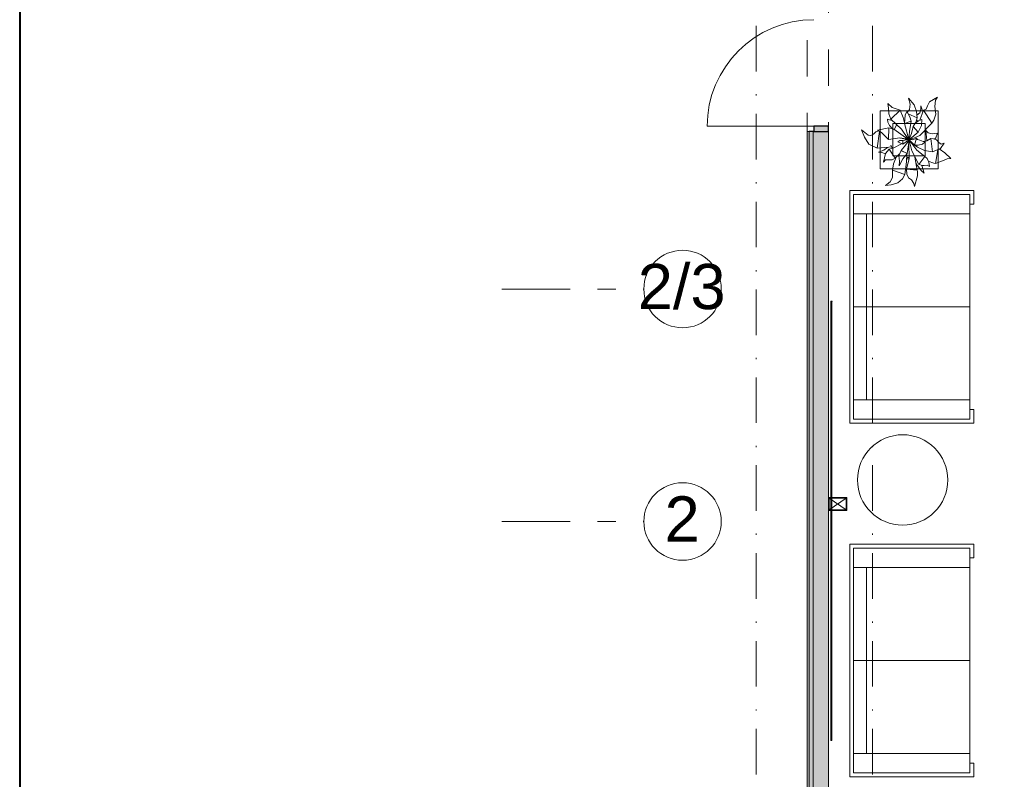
# Model space of a CAD drawing. Header units: millimetres. Extents: x 0 to 1184, y 0 to 836.
# Tile 4 of 241: x 20 to 96, y 281 to 339. Entities that reach past the tile are written whole.
import ezdxf
from ezdxf.xclip import XClip

# ---------------------------------------------------------------- set-up
doc = ezdxf.new("R2010")
doc.units = ezdxf.units.MM
doc.header["$MEASUREMENT"] = 0
doc.header["$XCLIPFRAME"] = 0
for name, pattern in [('Штрих-Штриховая', [10.936111, 5.291667, -2.116667, 1.411111, -2.116667]), ('Штриховая', [5.644444, 2.822222, -2.822222]), ('Штрихпунктирная', [6.702778, 3.527778, -1.763889, 0, -1.411111])]:
    doc.linetypes.add(name, pattern=pattern)
for name, color, linetype in [('АИ - Фасадная отделка', 7, 'Continuous'), ('Интерьер - Мебель', 7, 'Continuous'), ('Конструктив - Стены наружние фасад', 7, 'Continuous'), ('Конструктив - Фасадные стены сущ', 7, 'Continuous'), ('Элемент Модели - Зона', 7, 'Continuous'), ('Элемент модели - Зоны уличных помещений', 7, 'Continuous'), ('Элемент Модели - Оси', 7, 'Continuous'), ('Элемент модели - Оси Улица Бани', 7, 'Continuous')]:
    doc.layers.add(name, color=color, linetype=linetype)
doc.styles.add('СГЕНЕРИР_СТИЛЬ_3', font='txt')

# ---------------------------------------------------------------- blocks, each defined once
blk = doc.blocks.new('Чертеж_4_4', base_point=(-278.479, 89.564))
at = {"layer": 'Конструктив - Стены наружние фасад', "linetype": 'Continuous', "lineweight": 0, "true_color": 0x000000}
for points in [[(82.621, 330.764), (82.621, 331.164), (81.471, 331.164), (81.471, 330.764)], [(80.971, 242.134), (81.121, 242.134), (81.121, 330.764), (80.971, 330.764)], [(81.421, 330.764), (81.121, 330.764), (81.121, 268.564), (81.421, 268.564)], [(82.621, 330.764), (81.421, 330.764), (81.421, 268.564), (82.621, 268.564)]]:
    blk.add_hatch(color=18, dxfattribs=at).paths.add_polyline_path(points)
at = {"layer": 'АИ - Фасадная отделка', "color": 7, "linetype": 'Continuous', "lineweight": 15}
for q in [(82.785, 317.62), (82.885, 283.596)]:
    blk.add_line((82.885, 317.62), q, dxfattribs=at)
at = {"layer": 'АИ - Фасадная отделка', "color": 7, "linetype": 'Continuous', "lineweight": 15, "flags": 128}
blk.add_lwpolyline([(82.885, 283.596), (82.785, 283.596), (82.785, 317.62), (82.885, 317.62)], close=True, dxfattribs=at)
at = {"layer": 'АИ - Фасадная отделка', "color": 7, "linetype": 'Continuous', "lineweight": 15}
blk.add_point((82.885, 317.62), dxfattribs=at)
at = {"layer": 'Интерьер - Мебель', "color": 252, "linetype": 'Continuous', "lineweight": 5}
for p, q in [((88.819, 333.345), (88.935, 332.87)), ((88.819, 333.345), (89.24, 332.815)), ((88.819, 333.345), (88.935, 332.87)), ((88.819, 333.345), (89.24, 332.815)), ((90.432, 333.043), (91.05, 333.412)), ((90.432, 333.043), (91.05, 333.412)), ((90.857, 332.686), (90.905, 333.178)), ((90.857, 332.686), (90.905, 333.178)), ((90.905, 333.178), (91.05, 333.412)), ((90.905, 333.178), (91.05, 333.412)), ((87.207, 332.93), (87.27, 332.575)), ((87.207, 332.93), (87.554, 332.615)), ((87.207, 332.93), (87.27, 332.575)), ((87.207, 332.93), (87.554, 332.615)), ((87.27, 332.575), (87.284, 332.119)), ((87.27, 332.575), (87.284, 332.119)), ((87.441, 331.71), (88.154, 332.416)), ((87.441, 331.71), (88.154, 332.416)), ((87.554, 332.615), (87.852, 332.523)), ((87.554, 332.615), (87.852, 332.523)), ((87.852, 332.523), (88.154, 332.416)), ((87.852, 332.523), (88.154, 332.416)), ((88.154, 332.416), (88.405, 331.831)), ((88.154, 332.416), (88.405, 331.831)), ((88.72, 332.248), (88.883, 332.462)), ((88.72, 332.248), (88.883, 332.462)), ((88.883, 332.462), (88.935, 332.87)), ((88.883, 332.462), (88.935, 332.87)), ((89.24, 332.815), (89.431, 332.314)), ((89.24, 332.815), (89.431, 332.314)), ((89.688, 331.647), (89.957, 332.397)), ((89.688, 331.647), (89.957, 332.397)), ((89.694, 332.193), (89.77, 332.49)), ((89.694, 332.193), (89.77, 332.49)), ((89.757, 332.742), (89.77, 332.49)), ((89.757, 332.742), (89.907, 332.27)), ((89.757, 332.742), (89.77, 332.49)), ((89.757, 332.742), (89.907, 332.27)), ((89.957, 332.397), (90.175, 332.484)), ((89.957, 332.397), (90.175, 332.484)), ((89.957, 332.397), (90.604, 331.395)), ((89.957, 332.397), (90.604, 331.395)), ((90.175, 332.484), (90.274, 332.737)), ((90.175, 332.484), (90.274, 332.737)), ((90.274, 332.737), (90.432, 333.043)), ((90.274, 332.737), (90.432, 333.043)), ((90.857, 332.686), (90.915, 332.091)), ((90.857, 332.686), (90.915, 332.091)), ((87.176, 331.71), (87.211, 331.483)), ((87.176, 331.71), (87.586, 331.572)), ((87.176, 331.71), (87.211, 331.483)), ((87.176, 331.71), (87.586, 331.572)), ((87.284, 332.119), (87.441, 331.71)), ((87.284, 332.119), (87.441, 331.71)), ((87.441, 331.71), (88.276, 330.938)), ((87.441, 331.71), (88.276, 330.938)), ((88.405, 331.831), (88.508, 331.429)), ((88.405, 331.831), (88.508, 331.429)), ((88.504, 331.369), (88.544, 332.029)), ((88.504, 331.369), (88.544, 332.029)), ((88.544, 332.029), (88.682, 332.295)), ((88.544, 332.029), (88.682, 332.295)), ((88.682, 332.295), (88.921, 331.895)), ((88.682, 332.295), (88.921, 331.895)), ((88.79, 332.137), (89.468, 331.814)), ((88.79, 332.137), (89.468, 331.814)), ((88.921, 331.895), (89.023, 331.552)), ((88.921, 331.895), (89.023, 331.552)), ((89.332, 331.413), (89.588, 331.58)), ((89.332, 331.413), (89.588, 331.58)), ((89.367, 331.448), (89.468, 331.814)), ((89.367, 331.448), (89.468, 331.814)), ((89.428, 331.631), (89.54, 331.554)), ((89.428, 331.631), (89.54, 331.554)), ((89.431, 332.314), (89.468, 331.814)), ((89.431, 332.314), (89.468, 331.814)), ((89.465, 332.02), (89.694, 332.193)), ((89.465, 332.02), (89.694, 332.193)), ((89.588, 331.58), (89.829, 331.692)), ((89.588, 331.58), (89.829, 331.692)), ((89.821, 331.212), (89.829, 331.692)), ((89.821, 331.212), (89.829, 331.692)), ((90.604, 331.395), (90.762, 331.633)), ((90.604, 331.395), (90.762, 331.633)), ((90.762, 331.633), (90.915, 332.091)), ((90.762, 331.633), (90.915, 332.091)), ((85.175, 330.898), (85.41, 330.326)), ((85.175, 330.898), (85.683, 330.482)), ((85.175, 330.898), (85.41, 330.326)), ((85.175, 330.898), (85.683, 330.482)), ((86.396, 330.863), (87.277, 331.044)), ((86.396, 330.863), (87.277, 331.044)), ((86.396, 330.863), (86.728, 330.68)), ((86.396, 330.863), (86.728, 330.68)), ((87.211, 331.483), (87.325, 331.212)), ((87.211, 331.483), (87.325, 331.212)), ((87.25, 330.132), (87.277, 331.044)), ((87.25, 330.132), (87.277, 331.044)), ((87.277, 331.044), (87.678, 330.934)), ((87.277, 331.044), (87.678, 330.934)), ((87.325, 331.212), (87.563, 330.97)), ((87.325, 331.212), (87.563, 330.97)), ((87.678, 330.934), (88.764, 330.157)), ((87.678, 330.934), (88.764, 330.157)), ((87.72, 330.933), (87.88, 331.281)), ((87.72, 330.933), (87.88, 331.281)), ((88.276, 330.938), (88.804, 330.137)), ((88.276, 330.938), (88.804, 330.137)), ((88.472, 331.555), (88.516, 331.569)), ((88.472, 331.555), (88.516, 331.569)), ((88.504, 331.369), (89.023, 331.552)), ((88.504, 331.369), (89.023, 331.552)), ((88.504, 331.369), (88.841, 330.13)), ((88.504, 331.369), (88.841, 330.13)), ((88.873, 330.754), (89.023, 331.552)), ((88.873, 330.754), (89.023, 331.552)), ((89.032, 330.601), (89.164, 331.154)), ((89.032, 330.601), (89.164, 331.154)), ((89.164, 331.154), (89.332, 331.413)), ((89.164, 331.154), (89.332, 331.413)), ((89.164, 331.154), (89.554, 330.7)), ((89.164, 331.154), (89.554, 330.7)), ((89.554, 330.7), (89.821, 331.212)), ((89.554, 330.7), (89.821, 331.212)), ((89.691, 330.454), (90.604, 331.395)), ((89.691, 330.454), (90.604, 331.395)), ((89.941, 330.698), (90.155, 330.825)), ((89.941, 330.698), (90.155, 330.825)), ((90.155, 330.825), (90.228, 330.053)), ((90.155, 330.825), (90.343, 330.663)), ((90.155, 330.825), (90.228, 330.053)), ((90.155, 330.825), (90.343, 330.663)), ((85.41, 330.326), (85.736, 329.783)), ((85.41, 330.326), (85.736, 329.783)), ((85.683, 330.482), (85.883, 330.46)), ((85.683, 330.482), (85.883, 330.46)), ((85.883, 330.46), (86.088, 330.543)), ((85.883, 330.46), (86.088, 330.543)), ((86.088, 330.543), (86.286, 330.726)), ((86.088, 330.543), (86.286, 330.726)), ((86.286, 330.726), (86.514, 330.799)), ((86.286, 330.726), (86.514, 330.799)), ((86.39, 329.464), (86.552, 330.754)), ((86.39, 329.464), (86.552, 330.754)), ((86.728, 330.68), (87.25, 330.132)), ((86.728, 330.68), (87.25, 330.132)), ((87.25, 330.132), (88.129, 330.26)), ((87.25, 330.132), (88.129, 330.26)), ((87.971, 329.954), (88.131, 330.056)), ((87.971, 329.954), (88.131, 330.056)), ((88.129, 330.26), (88.764, 330.157)), ((88.129, 330.26), (88.764, 330.157)), ((88.131, 330.056), (88.37, 330.048)), ((88.131, 330.056), (88.37, 330.048)), ((88.133, 330.257), (88.144, 330.255)), ((88.133, 330.257), (88.144, 330.255)), ((88.2, 330.243), (88.223, 330.238)), ((88.2, 330.243), (88.223, 330.238)), ((88.267, 330.228), (88.312, 330.219)), ((88.267, 330.228), (88.312, 330.219)), ((88.334, 330.214), (88.657, 330.143)), ((88.334, 330.214), (88.657, 330.143)), ((88.37, 330.048), (88.841, 330.13)), ((88.37, 330.048), (88.841, 330.13)), ((88.372, 329.776), (88.795, 330.096)), ((88.372, 329.776), (88.795, 330.096)), ((88.696, 329.045), (88.856, 330.065)), ((88.696, 329.045), (88.856, 330.065)), ((88.792, 329.996), (88.866, 330.135)), ((88.792, 329.996), (88.866, 330.135)), ((88.8, 330.099), (88.866, 330.135)), ((88.8, 330.099), (88.866, 330.135)), ((88.812, 330.125), (88.835, 330.12)), ((88.812, 330.125), (88.835, 330.12)), ((88.829, 330.122), (88.841, 330.13)), ((88.829, 330.122), (88.841, 330.13)), ((88.841, 330.13), (88.873, 330.754)), ((88.841, 330.13), (88.873, 330.754)), ((88.854, 330.075), (89.054, 329.262)), ((88.854, 330.075), (89.054, 329.262)), ((88.857, 330.115), (88.936, 330.095)), ((88.857, 330.115), (88.936, 330.095)), ((88.857, 330.087), (89.026, 329.942)), ((88.857, 330.087), (89.026, 329.942)), ((88.891, 330.205), (89.032, 330.601)), ((88.891, 330.205), (89.032, 330.601)), ((88.895, 330.129), (89.134, 330.122)), ((88.895, 330.129), (89.134, 330.122)), ((88.912, 330.173), (89.554, 330.7)), ((88.912, 330.173), (89.554, 330.7)), ((88.959, 330.146), (89.691, 330.454)), ((88.959, 330.146), (89.691, 330.454)), ((89.134, 330.122), (89.418, 330.23)), ((89.134, 330.122), (89.418, 330.23)), ((89.282, 329.693), (89.418, 330.23)), ((89.282, 329.693), (89.418, 330.23)), ((89.418, 330.23), (89.507, 330.14)), ((89.418, 330.23), (89.507, 330.14)), ((89.507, 330.14), (89.675, 330.074)), ((89.507, 330.14), (89.675, 330.074)), ((89.675, 330.074), (90.082, 329.932)), ((89.675, 330.074), (90.082, 329.932)), ((89.959, 330.735), (89.968, 330.707)), ((89.959, 330.735), (89.968, 330.707)), ((90.228, 330.03), (90.524, 330.21)), ((90.228, 330.03), (90.524, 330.21)), ((90.343, 330.663), (90.638, 330.587)), ((90.343, 330.663), (90.638, 330.587)), ((90.524, 330.21), (90.661, 329.18)), ((90.524, 330.21), (90.737, 330.193)), ((90.524, 330.21), (90.661, 329.18)), ((90.524, 330.21), (90.737, 330.193)), ((90.638, 330.587), (91.047, 330.633)), ((90.638, 330.587), (91.047, 330.633)), ((90.737, 330.193), (90.963, 330.112)), ((90.737, 330.193), (90.963, 330.112)), ((90.833, 330.153), (90.932, 330.256)), ((90.833, 330.153), (90.932, 330.256)), ((90.932, 330.256), (91.047, 330.633)), ((90.932, 330.256), (91.047, 330.633)), ((90.963, 330.112), (91.148, 329.899)), ((90.963, 330.112), (91.148, 329.899)), ((85.736, 329.783), (86.39, 329.464)), ((85.736, 329.783), (86.39, 329.464)), ((86.39, 329.464), (87.295, 329.533)), ((86.39, 329.464), (87.295, 329.533)), ((86.481, 329.169), (86.895, 329.319)), ((86.481, 329.169), (86.895, 329.319)), ((86.895, 329.319), (87.189, 329.518)), ((86.895, 329.319), (87.189, 329.518)), ((87.038, 329.041), (87.313, 329.385)), ((87.038, 329.041), (87.313, 329.385)), ((87.295, 329.533), (87.485, 329.572)), ((87.295, 329.533), (87.485, 329.572)), ((87.313, 329.385), (87.668, 329.482)), ((87.313, 329.385), (87.668, 329.482)), ((87.313, 329.385), (87.767, 328.696)), ((87.313, 329.385), (87.767, 328.696)), ((87.453, 329.694), (87.535, 329.456)), ((87.453, 329.694), (87.535, 329.456)), ((87.668, 329.482), (88.267, 329.808)), ((87.668, 329.482), (88.267, 329.808)), ((87.971, 329.954), (88.372, 329.776)), ((87.971, 329.954), (88.372, 329.776)), ((88.239, 329.29), (88.586, 329.691)), ((88.239, 329.29), (88.586, 329.691)), ((88.37, 330.048), (88.372, 329.776)), ((88.37, 330.048), (88.372, 329.776)), ((88.586, 329.691), (88.778, 329.994)), ((88.586, 329.691), (88.778, 329.994)), ((88.833, 329.887), (88.854, 328.637)), ((88.833, 329.887), (88.854, 328.637)), ((88.921, 330.023), (89.446, 329.319)), ((88.921, 330.023), (89.446, 329.319)), ((88.938, 330.034), (89.282, 329.693)), ((88.938, 330.034), (89.282, 329.693)), ((89.282, 329.693), (89.56, 329.697)), ((89.282, 329.693), (89.56, 329.697)), ((89.328, 329.684), (89.496, 329.54)), ((89.328, 329.684), (89.496, 329.54)), ((89.446, 329.319), (90.069, 328.82)), ((89.446, 329.319), (90.069, 328.82)), ((89.496, 329.54), (90.039, 329.288)), ((89.496, 329.54), (90.039, 329.288)), ((89.56, 329.697), (89.895, 329.783)), ((89.56, 329.697), (89.895, 329.783)), ((89.895, 329.783), (90.082, 329.932)), ((89.895, 329.783), (90.082, 329.932)), ((89.953, 329.987), (90.228, 330.03)), ((89.953, 329.987), (90.228, 330.03)), ((90.661, 329.18), (91.287, 329.449)), ((90.661, 329.18), (91.287, 329.449)), ((90.895, 328.284), (91.076, 329.337)), ((90.895, 328.284), (91.076, 329.337)), ((91.148, 329.899), (91.326, 329.786)), ((91.148, 329.899), (91.326, 329.786)), ((91.19, 329.408), (91.614, 329.094)), ((91.19, 329.408), (91.614, 329.094)), ((91.287, 329.449), (91.564, 329.845)), ((91.287, 329.449), (91.564, 329.845)), ((91.326, 329.786), (91.564, 329.845)), ((91.326, 329.786), (91.564, 329.845)), ((86.481, 329.169), (86.739, 329.133)), ((86.481, 329.169), (86.739, 329.133)), ((86.739, 329.133), (87.025, 329.017)), ((86.739, 329.133), (87.025, 329.017)), ((86.874, 328.375), (87.038, 329.041)), ((86.874, 328.375), (87.038, 329.041)), ((86.874, 328.375), (87.029, 328.561)), ((86.874, 328.375), (87.029, 328.561)), ((87.029, 328.561), (87.278, 328.573)), ((87.029, 328.561), (87.278, 328.573)), ((87.278, 328.573), (87.533, 328.553)), ((87.278, 328.573), (87.533, 328.553)), ((87.533, 328.553), (87.767, 328.696)), ((87.533, 328.553), (87.767, 328.696)), ((87.654, 328.25), (87.857, 328.776)), ((87.654, 328.25), (87.857, 328.776)), ((87.767, 328.696), (88.122, 329.035)), ((87.767, 328.696), (88.122, 329.035)), ((88.063, 328.876), (88.239, 329.29)), ((88.063, 328.876), (88.239, 329.29)), ((88.063, 328.876), (88.11, 328.465)), ((88.063, 328.876), (88.11, 328.465)), ((88.077, 328.096), (88.367, 328.632)), ((88.077, 328.096), (88.367, 328.632)), ((88.213, 329.282), (88.239, 329.29)), ((88.213, 329.282), (88.239, 329.29)), ((88.213, 329.282), (88.696, 329.045)), ((88.213, 329.282), (88.696, 329.045)), ((88.239, 329.29), (88.696, 329.045)), ((88.239, 329.29), (88.696, 329.045)), ((88.367, 328.632), (88.696, 329.045)), ((88.367, 328.632), (88.696, 329.045)), ((88.65, 328.416), (88.682, 329.016)), ((88.65, 328.416), (88.682, 329.016)), ((88.655, 327.873), (88.854, 328.637)), ((88.655, 327.873), (88.854, 328.637)), ((88.669, 328.653), (88.77, 328.633)), ((88.669, 328.653), (88.77, 328.633)), ((88.682, 328.751), (88.775, 328.733)), ((88.682, 328.751), (88.775, 328.733)), ((88.77, 328.633), (88.848, 328.637)), ((88.77, 328.633), (88.848, 328.637)), ((88.775, 328.733), (88.84, 328.737)), ((88.775, 328.733), (88.84, 328.737)), ((89.054, 329.262), (89.601, 328.21)), ((89.054, 329.262), (89.601, 328.21)), ((89.296, 328.782), (89.471, 327.776)), ((89.296, 328.782), (89.471, 327.776)), ((89.339, 328.635), (89.361, 328.65)), ((89.339, 328.635), (89.361, 328.65)), ((89.601, 328.21), (90.069, 328.82)), ((89.601, 328.21), (90.069, 328.82)), ((90.039, 329.288), (90.661, 329.18)), ((90.039, 329.288), (90.661, 329.18)), ((90.069, 328.82), (90.244, 328.655)), ((90.069, 328.82), (90.244, 328.655)), ((90.244, 328.655), (90.374, 328.373)), ((90.244, 328.655), (90.374, 328.373)), ((91.436, 328.492), (91.795, 328.641)), ((91.436, 328.492), (91.795, 328.641)), ((91.614, 329.094), (92.096, 328.669)), ((91.614, 329.094), (92.096, 328.669)), ((91.795, 328.641), (92.096, 328.669)), ((91.795, 328.641), (92.096, 328.669)), ((87.577, 327.766), (87.654, 328.25)), ((87.577, 327.766), (87.654, 328.25)), ((88.077, 328.096), (88.11, 328.465)), ((88.077, 328.096), (88.11, 328.465)), ((88.512, 327.435), (88.65, 328.416)), ((88.512, 327.435), (88.65, 328.416)), ((88.655, 327.873), (89.427, 327.781)), ((88.655, 327.873), (89.427, 327.781)), ((88.662, 327.841), (88.675, 327.453)), ((88.662, 327.841), (89.471, 327.776)), ((88.662, 327.841), (88.675, 327.453)), ((88.662, 327.841), (89.471, 327.776)), ((89.376, 328.34), (89.49, 328.14)), ((89.376, 328.34), (89.49, 328.14)), ((89.471, 327.776), (89.511, 327.653)), ((89.471, 327.776), (89.511, 327.653)), ((89.49, 328.14), (89.805, 327.713)), ((89.49, 328.14), (89.805, 327.713)), ((89.616, 328.23), (89.84, 328.133)), ((89.616, 328.23), (89.84, 328.133)), ((89.834, 328.127), (90.009, 327.54)), ((89.834, 328.127), (90.009, 327.54)), ((89.84, 328.133), (90.023, 328.124)), ((89.84, 328.133), (90.023, 328.124)), ((90.023, 328.124), (90.256, 328.147)), ((90.023, 328.124), (90.256, 328.147)), ((90.256, 328.147), (90.443, 328.054)), ((90.256, 328.147), (90.443, 328.054)), ((90.332, 328.468), (90.781, 328.298)), ((90.332, 328.468), (90.781, 328.298)), ((90.374, 328.373), (90.443, 328.054)), ((90.374, 328.373), (90.443, 328.054)), ((90.781, 328.298), (90.895, 328.284)), ((90.781, 328.298), (90.895, 328.284)), ((90.895, 328.284), (91.436, 328.492)), ((90.895, 328.284), (91.436, 328.492)), ((87.382, 326.851), (87.572, 327.202)), ((87.382, 326.851), (87.572, 327.202)), ((87.572, 327.202), (87.577, 327.766)), ((87.572, 327.202), (87.577, 327.766)), ((87.577, 327.766), (88.512, 327.435)), ((87.577, 327.766), (88.512, 327.435)), ((87.985, 326.772), (88.332, 327.104)), ((87.985, 326.772), (88.332, 327.104)), ((88.332, 327.104), (88.512, 327.435)), ((88.332, 327.104), (88.512, 327.435)), ((88.675, 327.453), (88.819, 327.175)), ((88.675, 327.453), (88.819, 327.175)), ((88.819, 327.175), (89.046, 327.027)), ((88.819, 327.175), (89.046, 327.027)), ((89.046, 327.027), (89.222, 326.725)), ((89.046, 327.027), (89.222, 326.725)), ((89.27, 326.502), (89.498, 327.325)), ((89.27, 326.502), (89.498, 327.325)), ((89.498, 327.325), (89.511, 327.653)), ((89.498, 327.325), (89.511, 327.653)), ((89.805, 327.713), (90.009, 327.54)), ((89.805, 327.713), (90.009, 327.54)), ((87.035, 326.586), (87.382, 326.851)), ((87.035, 326.586), (87.382, 326.851)), ((87.035, 326.586), (87.473, 326.625)), ((87.035, 326.586), (87.473, 326.625)), ((87.473, 326.625), (87.985, 326.772)), ((87.473, 326.625), (87.985, 326.772)), ((89.222, 326.725), (89.27, 326.502)), ((89.222, 326.725), (89.27, 326.502))]:
    blk.add_line(p, q, dxfattribs=at)
at = {"layer": 'Интерьер - Мебель', "color": 7, "linetype": 'Continuous', "lineweight": 15}
for p, q in [((86.605, 332.364), (86.605, 327.864)), ((91.105, 332.364), (86.605, 332.364)), ((91.105, 327.864), (91.105, 332.364)), ((87.605, 331.364), (87.605, 328.864)), ((90.105, 331.364), (87.605, 331.364)), ((90.105, 328.864), (90.105, 331.364)), ((87.605, 328.864), (90.105, 328.864)), ((86.605, 327.864), (91.105, 327.864)), ((84.256, 308.182), (84.256, 326.182)), ((93.856, 326.182), (84.256, 326.182)), ((93.556, 325.882), (84.556, 325.882)), ((84.556, 325.882), (84.556, 308.482)), ((93.556, 308.482), (93.556, 325.882)), ((93.856, 326.182), (93.856, 325.132)), ((93.856, 325.132), (93.556, 325.132)), ((93.556, 324.382), (84.556, 324.382)), ((85.556, 309.982), (85.556, 324.382)), ((93.556, 317.182), (84.556, 317.182)), ((93.556, 309.982), (84.556, 309.982)), ((93.856, 309.232), (93.556, 309.232)), ((93.856, 308.182), (93.856, 309.232)), ((93.856, 308.182), (84.256, 308.182)), ((84.556, 308.482), (93.556, 308.482)), ((84.256, 280.802), (84.256, 298.802)), ((93.856, 298.802), (84.256, 298.802)), ((93.856, 298.802), (93.856, 297.752)), ((93.556, 298.502), (84.556, 298.502)), ((84.556, 298.502), (84.556, 281.102)), ((93.556, 281.102), (93.556, 298.502)), ((93.856, 297.752), (93.556, 297.752)), ((93.556, 297.002), (84.556, 297.002)), ((85.556, 282.602), (85.556, 297.002)), ((93.556, 289.802), (84.556, 289.802)), ((93.556, 282.602), (84.556, 282.602)), ((93.856, 281.852), (93.556, 281.852)), ((93.856, 280.802), (93.856, 281.852)), ((93.856, 280.802), (84.256, 280.802)), ((84.556, 281.102), (93.556, 281.102))]:
    blk.add_line(p, q, dxfattribs=at)
at = {"layer": 'Интерьер - Мебель', "color": 7, "linetype": 'Continuous', "lineweight": 15, "flags": 128}
blk.add_lwpolyline([(88.355, 300.277, 1), (88.355, 307.277, 1)], format="xyb", close=True, dxfattribs=at)
at = {"layer": 'Конструктив - Стены наружние фасад', "color": 251, "linetype": 'Continuous', "lineweight": 15, "true_color": 0x575757}
for p, q in [((81.471, 331.164), (73.221, 331.164)), ((81.121, 330.764), (80.971, 330.764)), ((81.121, 330.764), (80.971, 330.764)), ((81.121, 330.764), (80.971, 330.764))]:
    blk.add_line(p, q, dxfattribs=at)
at = {"layer": 'Конструктив - Стены наружние фасад', "color": 251, "linetype": 'Continuous', "lineweight": 30, "true_color": 0x575757}
for p, q in [((82.621, 331.164), (81.471, 331.164)), ((81.471, 331.164), (81.471, 330.764)), ((82.621, 330.764), (82.621, 331.164)), ((81.421, 330.764), (81.121, 330.764)), ((81.421, 330.764), (81.121, 330.764)), ((81.421, 330.764), (81.121, 330.764)), ((81.471, 330.764), (82.621, 330.764))]:
    blk.add_line(p, q, dxfattribs=at)
at = {"layer": 'Конструктив - Стены наружние фасад', "color": 251, "linetype": 'Continuous', "lineweight": 20, "true_color": 0x575757}
for p, q in [((80.971, 330.764), (80.971, 330.394)), ((80.971, 330.764), (80.971, 330.394)), ((80.971, 330.764), (80.971, 330.394)), ((81.121, 268.564), (81.121, 330.764)), ((81.421, 268.564), (81.421, 330.764)), ((82.621, 330.764), (82.621, 330.394)), ((82.621, 330.764), (82.621, 330.394)), ((82.621, 330.764), (82.621, 330.394))]:
    blk.add_line(p, q, dxfattribs=at)
at = {"layer": 'Конструктив - Стены наружние фасад', "color": 251, "linetype": 'Continuous', "lineweight": 5, "true_color": 0x575757}
for p, q in [((81.471, 330.764), (81.421, 330.764)), ((81.471, 330.764), (81.421, 330.764)), ((81.471, 330.764), (81.421, 330.764)), ((82.621, 330.764), (81.471, 330.764)), ((82.621, 330.764), (81.471, 330.764)), ((82.621, 330.764), (81.471, 330.764))]:
    blk.add_line(p, q, dxfattribs=at)
at = {"layer": 'Конструктив - Стены наружние фасад', "color": 251, "linetype": 'Continuous', "lineweight": 20, "true_color": 0x575757, "flags": 128}
for points in [[(80.971, 330.764), (80.971, 242.134)], [(82.621, 268.564), (82.621, 330.764)]]:
    blk.add_lwpolyline(points, dxfattribs=at)
at = {"layer": 'Конструктив - Стены наружние фасад', "color": 251, "linetype": 'Continuous', "lineweight": 15, "true_color": 0x575757}
blk.add_arc((81.471, 331.164), 8.25, 90, 180, dxfattribs=at)
at = {"layer": 'Конструктив - Фасадные стены сущ', "color": 7, "linetype": 'Continuous', "lineweight": 15}
for p, q in [((83.971, 302.36), (82.671, 301.46)), ((82.671, 302.36), (83.971, 301.46))]:
    blk.add_line(p, q, dxfattribs=at)
at = {"layer": 'Конструктив - Фасадные стены сущ', "color": 7, "linetype": 'Continuous', "lineweight": 15, "flags": 128}
for points in [[(82.621, 301.41), (82.621, 302.41), (84.021, 302.41), (84.021, 301.41)], [(82.671, 301.46), (82.671, 302.36), (83.971, 302.36), (83.971, 301.46)]]:
    blk.add_lwpolyline(points, close=True, dxfattribs=at)
at = {"layer": 'Элемент Модели - Зона', "color": 7, "linetype": 'Штриховая', "lineweight": 15, "flags": 128}
blk.add_lwpolyline([(83.021, 364.939), (82.621, 364.939), (82.621, 272.564), (174.521, 272.564), (399.569, 272.564), (399.569, 320.394), (438.381, 359.205), (438.522, 359.064), (438.722, 359.064), (438.722, 359.264), (438.322, 359.264), (438.322, 359.901), (399.569, 398.655), (399.569, 426.459), (378.069, 426.459), (378.069, 450.364), (354.521, 450.364), (354.521, 446.564), (348.521, 446.564), (348.521, 450.364), (264.521, 450.364), (264.521, 446.564), (263.969, 446.564), (263.969, 435.544), (228.342, 399.917), (174.521, 399.917), (174.521, 366.064), (174.521, 364.939), (174.521, 360.064), (168.521, 360.064), (168.521, 364.939), (89.021, 364.939), (89.021, 360.064), (83.021, 360.064)], close=True, dxfattribs=at)
at = {"layer": 'Элемент модели - Зоны уличных помещений', "color": 7, "linetype": 'Штриховая', "lineweight": 15, "flags": 128}
blk.add_lwpolyline([(57.32, 257.064), (80.971, 257.064), (80.971, 377.813), (57.32, 377.813)], dxfattribs=at)
at = {"layer": 'Элемент Модели - Оси', "color": 7, "linetype": 'Штрихпунктирная', "lineweight": 15}
for p, q in [((77.021, 828.727), (77.021, 151.766)), ((86.021, 828.727), (86.021, 151.766))]:
    blk.add_line(p, q, dxfattribs=at)
at = {"layer": 'Элемент модели - Оси Улица Бани', "color": 7, "linetype": 'Штрих-Штриховая', "lineweight": 15}
for p, q in [((57.32, 318.56), (68.317, 318.56)), ((57.32, 300.56), (68.317, 300.56))]:
    blk.add_line(p, q, dxfattribs=at)
at = {"layer": 'Элемент модели - Оси Улица Бани', "color": 7, "linetype": 'Continuous', "lineweight": 15}
for centre in [(71.317, 318.56), (71.317, 300.56)]:
    blk.add_circle(centre, 3, dxfattribs=at)
at = {"layer": 'Элемент модели - Оси Улица Бани', "color": 7, "linetype": 'Continuous', "lineweight": 15, "char_height": 3.5, "attachment_point": 6, "style": 'СГЕНЕРИР_СТИЛЬ_3'}
for s, insert in [('\\A1;{\\pqr;\\pt0;\\fArial|b0|i0|c204|p38;2/3}', (74.645, 318.73)), ('\\A1;{\\pqr;\\pt0;\\fArial|b0|i0|c204|p38;2}', (72.645, 300.76))]:
    blk.add_mtext(s, dxfattribs=dict(at, insert=insert))

msp = doc.modelspace()

# ---------------------------------------------------------------- linework, layer by layer
at = {"color": 7, "linetype": 'Continuous', "lineweight": 40}
msp.add_line((20, 836), (20, 5), dxfattribs=at)

# ---------------------------------------------------------------- block references
at = {"color": 161, "linetype": 'Continuous', "lineweight": 40, "true_color": 0x83aefe}
ref = msp.add_blockref('Чертеж_4_4', (-278.479, 89.564), dxfattribs=at)
XClip(ref).set_block_clipping_path([(57.3201676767, 151.7660533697), (1181.0522393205, 828.727105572)])

doc.saveas('drawing.dxf')
